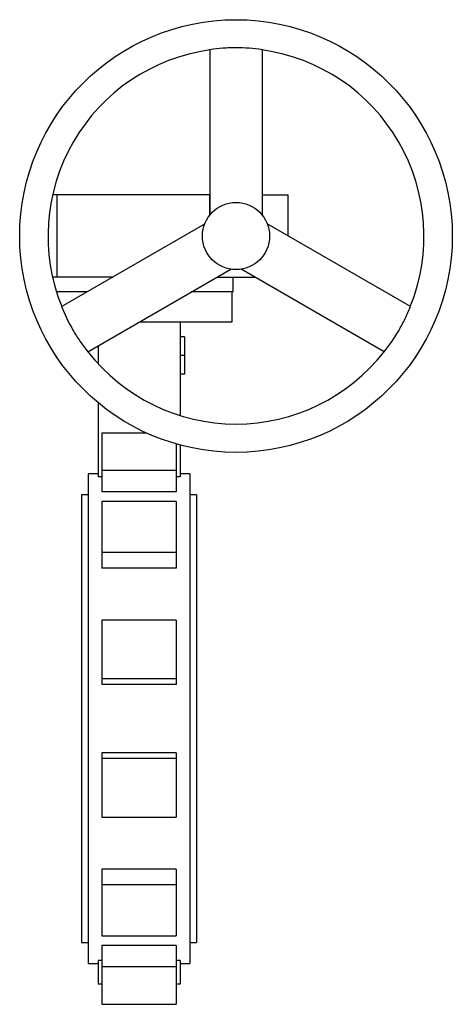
# Paper-space layout '_Normale a' of a CAD drawing. Header units: millimetres. Extents: x -80 to 210, y -191 to 469.
import ezdxf

# ---------------------------------------------------------------- set-up
doc = ezdxf.new("R2010")
doc.units = ezdxf.units.MM

psp = doc.layouts.new('_Normale a')

# ---------------------------------------------------------------- linework, layer by layer
at = {"color": 7, "linetype": 'Continuous', "lineweight": 25}
for p, q in [((47.5, 448.4), (47.5, 337.64)), ((82.5, 448.4), (82.5, 337.64)), ((47.5, 351), (-57.96, 351)), ((-54.77, 296), (-54.77, 351)), ((47.24, 351), (47.24, 337.31)), ((82.5, 351), (100, 351)), ((100, 323.5), (100, 351)), ((-51.92, 276.21), (44, 331.58)), ((181.92, 276.21), (86, 331.58)), ((-34.42, 245.89), (61.5, 301.27)), ((164.42, 245.89), (68.5, 301.27)), ((-17.63, 296), (-57.96, 296)), ((52.37, 296), (77.63, 296)), ((63, 286), (63, 296)), ((-34.95, 286), (-55.29, 286)), ((63, 286), (35.05, 286)), ((62.5, 266), (62.5, 286)), ((0.41, 266), (62.5, 266)), ((27.5, 266), (27.5, 203.21)), ((30.5, 256), (27.5, 256)), ((30.5, 256), (30.5, 231)), ((-27.5, 249.89), (-27.5, 237.94)), ((30.5, 243.5), (27.5, 243.5)), ((30.5, 231), (27.5, 231)), ((-27.5, 211.84), (-27.5, 162.08)), ((5.1, 191.45), (-25, 191.45)), ((-25, 191.45), (-25, 152.05)), ((25, 184.13), (25, 152.05)), ((27.5, 183.43), (27.5, 162.08)), ((25, 166.28), (-25, 166.28)), ((-27.5, 164), (-34, 164)), ((-34, 164), (-34, -164)), ((-25, 162.08), (-27.5, 162.08)), ((27.5, 162.08), (25, 162.08)), ((34, 164), (27.5, 164)), ((34, 164), (34, -164)), ((25, 152.05), (-25, 152.05)), ((-34, 150), (-38.5, 150)), ((-38.5, 150), (-38.5, -150)), ((25, 145.51), (-25, 145.51)), ((-25, 145.51), (-25, 100.96)), ((25, 145.51), (25, 100.96)), ((38.5, 150), (34, 150)), ((38.5, 150), (38.5, -150)), ((25, 111.37), (-25, 111.37)), ((25, 100.96), (-25, 100.96)), ((25, 65.94), (-25, 65.94)), ((-25, 65.94), (-25, 22.81)), ((25, 65.94), (25, 22.81)), ((25, 26.62), (-25, 26.62)), ((25, 22.81), (-25, 22.81)), ((-25, -22.81), (-25, -65.94)), ((25, -22.81), (-25, -22.81)), ((25, -22.81), (25, -65.94)), ((25, -26.62), (-25, -26.62)), ((-25, -65.94), (25, -65.94)), ((25, -100.96), (-25, -100.96)), ((-25, -100.96), (-25, -145.51)), ((25, -100.96), (25, -145.51)), ((25, -111.37), (-25, -111.37)), ((-38.5, -150), (-34, -150)), ((-25, -145.51), (25, -145.51)), ((34, -150), (38.5, -150)), ((25, -152.05), (-25, -152.05)), ((-25, -152.05), (-25, -191.45)), ((25, -152.05), (25, -191.45)), ((-34, -164), (-27.5, -164)), ((-25, -162.08), (-27.5, -162.08)), ((-27.5, -162.08), (-27.5, -178)), ((27.5, -162.08), (25, -162.08)), ((27.5, -162.08), (27.5, -178)), ((27.5, -164), (34, -164)), ((25, -166.28), (-25, -166.28)), ((-25, -178), (-27.5, -178)), ((27.5, -178), (25, -178)), ((-25, -191.45), (25, -191.45))]:
    psp.add_line(p, q, dxfattribs=at)
for radius in [145, 22.5]:
    psp.add_circle((65, 323.5), radius, dxfattribs=at)
for start, end in [(97.98354, 202.01646), (337.98353, 82.0165), (217.9835, 322.01647)]:
    psp.add_arc((65, 323.5), 126, start, end, dxfattribs=at)
for points in [[(82.5, 448.4), (76.7, 449.25), (70.87, 449.68), (63.54, 449.68), (62.08, 449.65), (59.15, 449.54), (57.69, 449.46), (53.31, 449.14), (50.4, 448.82), (47.5, 448.4)], [(-51.92, 276.21), (-49.75, 270.76), (-47.21, 265.49), (-43.54, 259.15), (-42.79, 257.89), (-41.23, 255.41), (-40.43, 254.19), (-37.96, 250.55), (-36.23, 248.19), (-34.42, 245.89)], [(164.42, 245.89), (168.05, 250.5), (171.34, 255.33), (175, 261.67), (175.71, 262.96), (177.08, 265.55), (177.74, 266.85), (179.65, 270.8), (180.83, 273.48), (181.92, 276.21)]]:
    psp.add_open_spline(points, degree=3, knots=[0, 0, 0, 0, 0.5, 0.5, 0.625, 0.625, 0.75, 0.75, 1, 1, 1, 1], dxfattribs=at)

doc.saveas('drawing.dxf')
